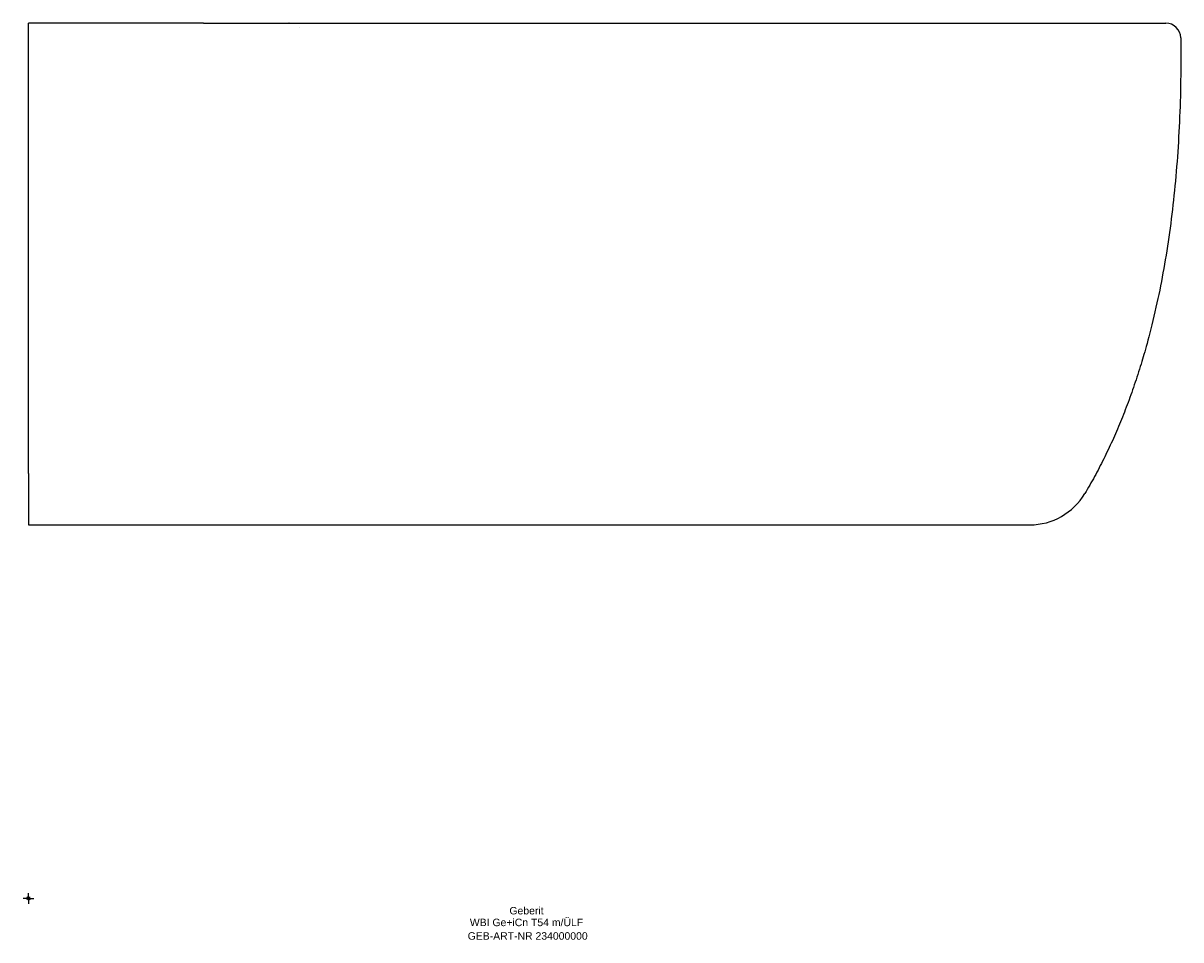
# Model space of a CAD drawing. Header units: millimetres. Extents: x -2 to 540, y -19 to 410.
import ezdxf
from ezdxf.enums import TextEntityAlignment as Align

# ---------------------------------------------------------------- set-up
doc = ezdxf.new("R2010")
doc.units = ezdxf.units.MM
doc.layers.get('0').update_dxf_attribs({"linetype": 'CONTINUOUS'})
for name, color, linetype, lineweight in [('Arbeitspunkt(DIN)', 7, 'CONTINUOUS', 25), ('GEB-ART-NR', 1, 'CONTINUOUS', 18), ('GEB-BEZUG', 2, 'CONTINUOUS', 25), ('GEB-TEXT', 5, 'CONTINUOUS', 18)]:
    doc.layers.add(name, color=color, linetype=linetype, lineweight=lineweight)
doc.layers.add('GEB-KONTUR-A', color=5, linetype='CONTINUOUS')
doc.styles.get("Standard").update_dxf_attribs({"font": 'arial.ttf'})

# ---------------------------------------------------------------- blocks, each defined once
blk = doc.blocks.new('Einfügepunkt')
at = {"layer": 'GEB-BEZUG'}
for p, q in [((-0.71, -0.71), (0.71, 0.71)), ((-0.71, 0.71), (0.71, -0.71))]:
    blk.add_line(p, q, dxfattribs=at)

msp = doc.modelspace()

# ---------------------------------------------------------------- linework, layer by layer
at = {"layer": 'Arbeitspunkt(DIN)', "ltscale": 25}
for q in [(-2.5, 0), (0, 2.5), (0, -2.5), (2.5, 0)]:
    msp.add_line((0, 0), q, dxfattribs=at)
at = {"layer": 'GEB-KONTUR-A', "ltscale": 25}
for p, q in [((0.95, 410), (0, 410)), ((0, 407.94), (0, 410)), ((0, 402.98), (0, 407.94)), ((82.07, 410), (0.95, 410)), ((82.07, 410), (345, 410)), ((0, 199.06), (0, 402.98)), ((0, 199.06), (0, 175)), ((0, 175), (356.59, 175)), ((356.59, 175), (469.38, 175))]:
    msp.add_line(p, q, dxfattribs=at)
for centre, major_axis, ratio, start_param, end_param in [((533.11, 403), (0, 7), 1, 4.723287, 6.283185), ((469.38, 205), (0, -30), 0.999953, 0, 1.033728)]:
    msp.add_ellipse(centre, major_axis=major_axis, ratio=ratio, start_param=start_param, end_param=end_param, dxfattribs=at)
for points, degree in [([(122.15, 410), (122.11, 410), (122.07, 410), (122.03, 410)], 3), ([(127.16, 408.02), (127.15, 408.02), (127.15, 408.02), (127.15, 408.02)], 3), ([(540.11, 403.08), (541.58, 267.61), (495.16, 189.65)], 2)]:
    msp.add_open_spline(points, degree=degree, dxfattribs=at)
msp.add_open_spline([(345, 410), (346.96, 410), (348.92, 410), (351.99, 410), (353.1, 410), (356.08, 410), (357.96, 410), (360.77, 410), (361.7, 410), (363.66, 410), (364.69, 410), (366.74, 410), (367.76, 410), (369.8, 410), (370.82, 410), (372.42, 410), (373.01, 410), (374.62, 410), (375.63, 410), (377.66, 410), (378.67, 410), (379.81, 410), (379.94, 410), (381.79, 410), (383.51, 410), (386.96, 410), (388.7, 410), (391.2, 410), (391.97, 410), (394.46, 410), (396.17, 410), (399.61, 410), (401.33, 410), (403.96, 410), (404.87, 410), (406.43, 410), (407.07, 410), (408.36, 410), (409, 410), (410.24, 410), (410.84, 410), (412.08, 410), (412.71, 410), (413.61, 410), (413.86, 410), (415.63, 410), (417.15, 410), (420.19, 410), (421.71, 410), (424.76, 410), (426.29, 410), (428.39, 410), (428.96, 410), (431.04, 410), (432.54, 410), (435.48, 410), (436.92, 410), (438.9, 410), (439.44, 410), (440.52, 410), (441.06, 410), (442.13, 410), (442.67, 410), (443.73, 410), (444.26, 410), (445.2, 410), (445.63, 410), (446.3, 410), (446.56, 410), (448.08, 410), (449.34, 410), (451.88, 410), (453.15, 410), (455.7, 410), (456.96, 410), (459.49, 410), (460.75, 410), (462.37, 410), (462.73, 410), (464.32, 410), (465.54, 410), (467.15, 410), (467.56, 410), (468.44, 410), (468.9, 410), (469.83, 410), (470.29, 410), (471.21, 410), (471.67, 410), (472.57, 410), (473.03, 410), (473.9, 410), (474.31, 410), (475.9, 410), (477.05, 410), (479.34, 410), (480.49, 410), (482.79, 410), (483.94, 410), (485.87, 410), (486.67, 410), (487.47, 410), (487.5, 410), (488.31, 410), (489.09, 410), (490.63, 410), (491.39, 410), (492.57, 410), (492.98, 410), (493.78, 410), (494.16, 410), (494.91, 410), (495.28, 410), (495.78, 410), (495.9, 410), (496.4, 410), (496.76, 410), (497.49, 410), (497.85, 410), (498.45, 410), (498.69, 410), (499.85, 410), (500.76, 410), (502.4, 410), (503.13, 410), (504.75, 410), (505.63, 410), (507.35, 410), (508.19, 410), (509.64, 410), (510.26, 410), (511.57, 410), (512.26, 410), (513.1, 410), (513.26, 410), (513.71, 410), (513.99, 410), (514.55, 410), (514.83, 410), (515.37, 410), (515.64, 410), (516.18, 410), (516.44, 410), (516.81, 410), (516.91, 410), (517.15, 410), (517.28, 410), (518.01, 410), (518.58, 410), (519.7, 410), (520.25, 410), (521.28, 410), (521.76, 410), (522.73, 410), (523.22, 410), (523.86, 410), (524.02, 410), (524.49, 410), (524.79, 410), (525.36, 410), (525.64, 410), (526.1, 410), (526.28, 410), (526.73, 410), (526.98, 410), (527.47, 410), (527.71, 410), (528.17, 410), (528.39, 410), (528.77, 410), (528.93, 410), (529.3, 410), (529.5, 410), (529.95, 410), (530.2, 410), (530.67, 410), (530.89, 410), (531.3, 410), (531.49, 410), (531.73, 410), (531.8, 410), (532.02, 410), (532.17, 410), (532.43, 410), (532.55, 410), (532.75, 410), (532.83, 410), (532.96, 410), (533.02, 410), (533.08, 410), (533.1, 410), (533.11, 410), (533.11, 410), (533.11, 410)], degree=3, knots=[0, 0, 0, 0, 0.020745, 0.020745, 0.032534, 0.032534, 0.052515, 0.052515, 0.0625, 0.0625, 0.073494, 0.073494, 0.084492, 0.084492, 0.095447, 0.095447, 0.101809, 0.101809, 0.112754, 0.112754, 0.123631, 0.123631, 0.125, 0.125, 0.14344, 0.14344, 0.16229, 0.16229, 0.17071, 0.17071, 0.189516, 0.189516, 0.208613, 0.208613, 0.21875, 0.21875, 0.225992, 0.225992, 0.233208, 0.233208, 0.24, 0.24, 0.247176, 0.247176, 0.25, 0.25, 0.267056, 0.267056, 0.284393, 0.284393, 0.302115, 0.302115, 0.30881, 0.30881, 0.326502, 0.326502, 0.34375, 0.34375, 0.350319, 0.350319, 0.356877, 0.356877, 0.363411, 0.363411, 0.369876, 0.369876, 0.375, 0.375, 0.378113, 0.378113, 0.393618, 0.393618, 0.409561, 0.409561, 0.425732, 0.425732, 0.442146, 0.442146, 0.446976, 0.446976, 0.463208, 0.463208, 0.46875, 0.46875, 0.475128, 0.475128, 0.481508, 0.481508, 0.48787, 0.48787, 0.494168, 0.494168, 0.5, 0.5, 0.516187, 0.516187, 0.532865, 0.532865, 0.549988, 0.549988, 0.562112, 0.562112, 0.5625, 0.5625, 0.57469, 0.57469, 0.586939, 0.586939, 0.59375, 0.59375, 0.60004, 0.60004, 0.606322, 0.606322, 0.608438, 0.608438, 0.614695, 0.614695, 0.620901, 0.620901, 0.625, 0.625, 0.640896, 0.640896, 0.654288, 0.654288, 0.670894, 0.670894, 0.6875, 0.6875, 0.700349, 0.700349, 0.715143, 0.715143, 0.71875, 0.71875, 0.725143, 0.725143, 0.731532, 0.731532, 0.737901, 0.737901, 0.744213, 0.744213, 0.746679, 0.746679, 0.75, 0.75, 0.764295, 0.764295, 0.778943, 0.778943, 0.792501, 0.792501, 0.80719, 0.80719, 0.8125, 0.8125, 0.822226, 0.822226, 0.831958, 0.831958, 0.838732, 0.838732, 0.84843, 0.84843, 0.858089, 0.858089, 0.867636, 0.867636, 0.875, 0.875, 0.884781, 0.884781, 0.898176, 0.898176, 0.911734, 0.911734, 0.925437, 0.925437, 0.930823, 0.930823, 0.944482, 0.944482, 0.958361, 0.958361, 0.971952, 0.971952, 0.985976, 0.985976, 0.999157, 0.999157, 1, 1, 1, 1], dxfattribs=at)

# ---------------------------------------------------------------- block references
at = {"ltscale": 25}
msp.add_blockref('Einfügepunkt', (0, 0), dxfattribs=at)

# ---------------------------------------------------------------- texts
at = {"layer": 'GEB-ART-NR'}
msp.add_text('GEB-ART-NR 234000000', height=3.5, dxfattribs=at).set_placement((233.99, -19.34), align=Align.CENTER)
at = {"layer": 'GEB-TEXT'}
for s, p in [('Geberit', (233.44, -7.5)), ('WBI Ge+iCn T54 m/ÜLF', (233.44, -13))]:
    msp.add_text(s, height=3.5, dxfattribs=at).set_placement(p, align=Align.CENTER)

doc.saveas('drawing.dxf')
